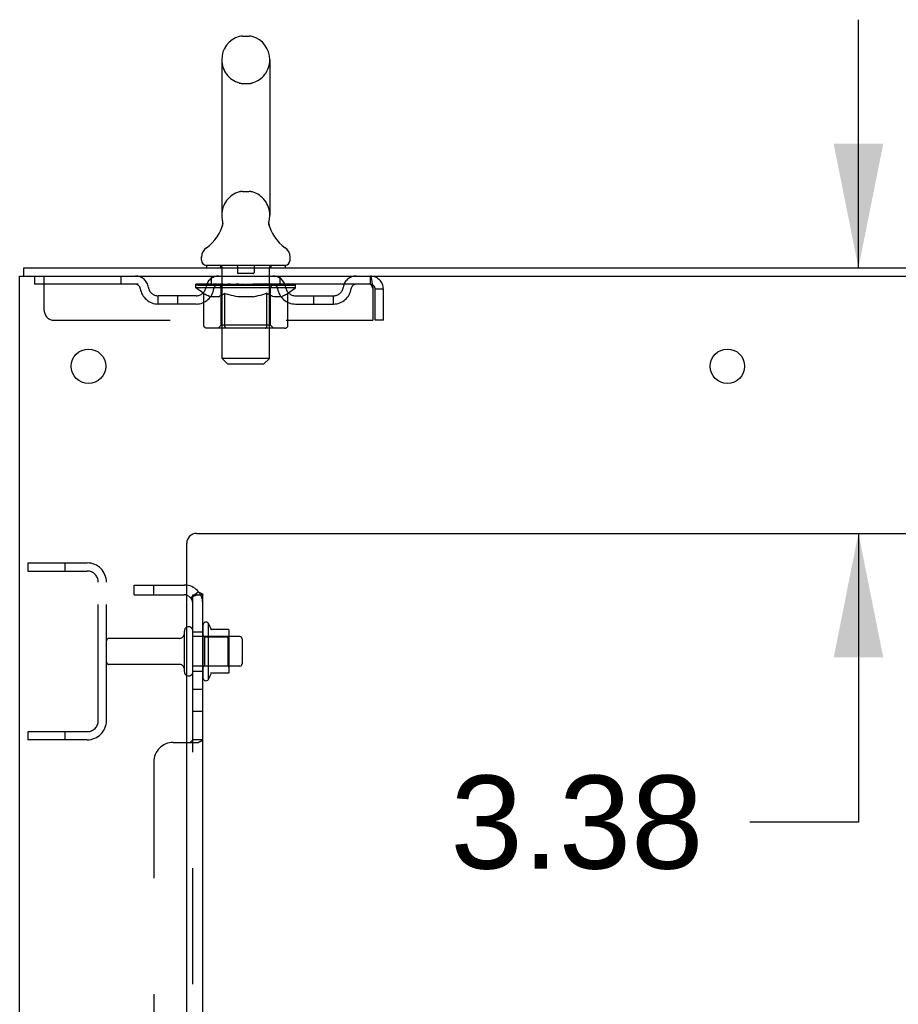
# Model space of a CAD drawing. Header units: inches. Extents: x 0 to 268, y 0 to 174.
# Tile 10 of 77: x 12 to 23, y 119 to 132. Entities that reach past the tile are written whole.
import ezdxf

# ---------------------------------------------------------------- set-up
doc = ezdxf.new("R2010")
doc.units = ezdxf.units.IN
doc.header["$LTSCALE"] = 14.749625
doc.header["$MEASUREMENT"] = 0
doc.linetypes.add('HIDDEN', pattern=[0.2, 0.1, -0.1])
doc.layers.get('0').update_dxf_attribs({"linetype": 'CONTINUOUS'})
for name, color, linetype in [('DEFAULT_2', 8, 'HIDDEN'), ('DIMENSIONS', 7, 'CONTINUOUS'), ('SUBPANEL', 7, 'CONTINUOUS')]:
    doc.layers.add(name, color=color, linetype=linetype)
doc.styles.get("Standard").update_dxf_attribs({"font": 'arial.ttf'})
doc.dimstyles.new('DIMSTYLE_1', dxfattribs={"dimtxt": 1.183125, "dimasz": 1.5775, "dimexe": 0.09, "dimexo": 0.07, "dimgap": 0.0375, "dimtad": 0, "dimtih": 1, "dimtoh": 1, "dimzin": 4, "dimdsep": 46, "dimtxsty": 'Standard', "dimblk": '_FILLED', "dimblk1": '_FILLED', "dimblk2": '_FILLED', "dimcen": 0.09, "dimadec": 3, "dimazin": 1, "dimtfac": 1, "dimtdec": 3, "dimtofl": 0, "dimtmove": 0, "dimatfit": 3, "dimldrblk": '_FILLED', "dimfxl": 0, "dimtolj": 1, "dimtzin": 4, "dimarcsym": 0})

# ---------------------------------------------------------------- blocks, each defined once
blk = doc.blocks.new('_FILLED')
at = {"color": 0, "linetype": 'ByBlock'}
blk.add_solid([(0, 0), (-1, 0.2), (-1, -0.2)], dxfattribs=at)
blk = doc.blocks.new('*D17')
at = {"layer": 'DIMENSIONS', "color": 2, "linetype": 'Continuous'}
for p, q in [((22.222, 128.407), (22.222, 131.562)), ((22.222, 125.032), (22.222, 121.362)), ((22.222, 121.362), (20.841, 121.362))]:
    blk.add_line(p, q, dxfattribs=at)
at = {"layer": 'DIMENSIONS', "color": 2, "linetype": 'Continuous', "xscale": 1.5775, "yscale": 1.5775, "zscale": 1.5775}
for p, rotation in [((22.222, 128.407), 270), ((22.222, 125.032), 90)]:
    blk.add_blockref('_FILLED', p, dxfattribs=dict(at, rotation=rotation))
at = {"layer": 'DIMENSIONS', "color": 2, "linetype": 'Continuous', "insert": (20.25, 121.954), "char_height": 1.1831, "width": 3.21511, "attachment_point": 3, "line_spacing_factor": 0.9}
blk.add_mtext('3.38', dxfattribs=at)

msp = doc.modelspace()

# ---------------------------------------------------------------- linework, layer by layer
at = {"color": 7, "linetype": 'Continuous'}
for p, q in [((14.388, 131.353), (14.475, 131.353)), ((14.125, 131.053), (14.125, 129.078)), ((14.737, 131.053), (14.737, 129.078)), ((14.131, 128.935), (14.13, 128.93)), ((14.725, 128.979), (14.726, 128.984)), ((14.725, 128.974), (14.725, 128.979)), ((14.726, 128.969), (14.725, 128.974)), ((14.726, 128.989), (14.727, 128.994)), ((14.726, 128.984), (14.726, 128.989)), ((14.726, 128.964), (14.726, 128.969)), ((14.726, 128.959), (14.726, 128.964)), ((14.727, 128.954), (14.726, 128.959)), ((14.727, 128.994), (14.727, 128.999)), ((14.728, 128.949), (14.727, 128.954)), ((14.728, 129.003), (14.729, 129.008)), ((14.729, 128.945), (14.728, 128.949)), ((14.73, 128.94), (14.729, 128.945)), ((13.869, 128.506), (13.869, 128.546)), ((14.994, 128.506), (14.994, 128.546)), ((13.931, 128.437), (13.931, 128.407)), ((14.931, 128.437), (13.931, 128.437)), ((14.931, 128.437), (14.931, 128.407)), ((11.608, 128.303), (11.608, 128.407)), ((13.955, 123.888), (13.955, 123.176)), ((14.211, 123.81), (13.983, 123.81)), ((14.221, 123.277), (14.221, 123.788)), ((14.355, 123.72), (14.221, 123.72)), ((14.385, 123.69), (14.385, 123.375)), ((14.355, 123.345), (14.221, 123.345)), ((14.211, 123.255), (13.983, 123.255))]:
    msp.add_line(p, q, dxfattribs=at)
at = {"color": 3, "linetype": 'Continuous'}
for p, q in [((11.556, 48.511), (11.556, 128.303)), ((11.556, 128.303), (29.362, 128.303)), ((11.608, 128.407), (29.367, 128.407)), ((13.806, 125.032), (25.681, 125.032)), ((13.681, 50.532), (13.681, 124.907))]:
    msp.add_line(p, q, dxfattribs=at)
at = {"color": 7, "linetype": 'Continuous'}
for points in [[(14.133, 129.008), (14.134, 129.004), (14.135, 128.999), (14.136, 128.994), (14.136, 128.989), (14.137, 128.984), (14.137, 128.979), (14.137, 128.974), (14.137, 128.969), (14.137, 128.964), (14.136, 128.959), (14.136, 128.954), (14.135, 128.949), (14.134, 128.944), (14.133, 128.939), (14.131, 128.935)], [(14.727, 128.999), (14.728, 129.003), (14.729, 129.008)]]:
    msp.add_lwpolyline(points, dxfattribs=at)
at = {"color": 3, "linetype": 'Continuous'}
for centre in [(12.431, 127.157), (20.556, 127.157)]:
    msp.add_circle(centre, 0.219, dxfattribs=at)
at = {"color": 7, "linetype": 'Continuous'}
for centre, radius, start, end in [((14.431, 131.053), 0.306, 105.6303, 180), ((14.388, 131.209), 0.144, 90, 105.6303), ((14.475, 131.209), 0.144, 74.3697, 90), ((14.431, 131.053), 0.306, 0, 74.3697), ((14.431, 129.078), 0.306, 180, 193.2053), ((14.431, 129.078), 0.306, 346.7947, 360), ((13.633, 129.094), 0.523, 304.6624, 347.2389), ((15.229, 129.094), 0.523, 192.7611, 235.3376), ((14.013, 128.545), 0.144, 124.6624, 180), ((14.85, 128.545), 0.144, 360, 55.3376), ((13.938, 128.506), 0.069, 180, 265), ((14.925, 128.506), 0.069, 275, 360), ((13.705, 123.79), 0.055, 360, 115.9094), ((13.924, 123.866), 0.0384, 34.4497, 180), ((13.355, 123.532), 0.698, 23.9679, 30.6631), ((14.002, 123.82), 0.01, 203.9679, 270), ((14.211, 123.8), 0.01, 5.1938, 90), ((14.08, 123.788), 0.141, 0, 5.2081), ((14.355, 123.69), 0.03, 360, 90), ((14.355, 123.375), 0.03, 270, 0), ((13.705, 123.275), 0.055, 244.0906, 0), ((13.924, 123.198), 0.0384, 180, 325.5503), ((13.355, 123.532), 0.698, 329.3369, 336.0321), ((14.002, 123.245), 0.01, 90, 156.0321), ((14.211, 123.265), 0.01, 270, 354.8062), ((14.08, 123.277), 0.141, 354.7919, 360)]:
    msp.add_arc(centre, radius, start, end, dxfattribs=at)
at = {"color": 3, "linetype": 'Continuous'}
msp.add_arc((13.806, 124.907), 0.125, 90, 180, dxfattribs=at)
at = {"layer": 'DEFAULT_2', "color": 8, "linetype": 'HIDDEN'}
for p, q in [((14.388, 130.753), (14.475, 130.753)), ((14.388, 129.378), (14.475, 129.378)), ((14.111, 128.437), (14.111, 128.407)), ((14.326, 128.427), (14.326, 128.347)), ((14.536, 128.427), (14.536, 128.347)), ((14.751, 128.437), (14.751, 128.407)), ((11.744, 128.303), (11.744, 128.199)), ((11.869, 127.866), (11.869, 128.303)), ((12.844, 128.303), (12.844, 128.199)), ((13.994, 128.199), (13.994, 128.303)), ((14.131, 127.256), (14.131, 128.407)), ((14.526, 128.337), (14.336, 128.337)), ((14.731, 127.256), (14.731, 128.407)), ((14.869, 128.199), (14.869, 128.303)), ((16.014, 128.303), (16.014, 128.199)), ((16.014, 128.199), (11.744, 128.199)), ((13.798, 128.152), (13.798, 128.199)), ((13.808, 128.193), (13.808, 128.199)), ((13.816, 128.189), (13.816, 128.193)), ((13.816, 128.189), (15.046, 128.189)), ((13.825, 128.189), (13.825, 128.193)), ((13.826, 128.189), (13.826, 128.193)), ((13.836, 128.193), (13.836, 128.199)), ((13.852, 128.189), (13.852, 128.193)), ((13.854, 128.189), (13.854, 128.193)), ((13.883, 128.193), (13.883, 128.199)), ((13.897, 128.189), (13.897, 128.193)), ((13.9, 128.189), (13.9, 128.193)), ((14.104, 128.192), (13.903, 128.192)), ((13.946, 128.193), (13.946, 128.199)), ((13.948, 128.189), (13.948, 128.192)), ((13.948, 128.189), (13.948, 128.192)), ((13.951, 128.189), (13.951, 128.192)), ((13.958, 128.189), (13.958, 128.193)), ((13.958, 128.189), (13.958, 128.192)), ((13.962, 128.189), (13.962, 128.193)), ((13.965, 128.189), (13.965, 128.193)), ((13.97, 128.189), (13.97, 128.192)), ((13.984, 128.189), (13.984, 128.192)), ((14.002, 128.189), (14.002, 128.195)), ((14.002, 128.189), (14.002, 128.192)), ((14.023, 128.189), (14.023, 128.192)), ((14.024, 128.193), (14.024, 128.199)), ((14.034, 128.189), (14.034, 128.193)), ((14.038, 128.189), (14.038, 128.193)), ((14.047, 128.189), (14.047, 128.192)), ((14.059, 128.189), (14.059, 128.196)), ((14.074, 128.189), (14.074, 128.192)), ((14.077, 128.189), (14.077, 128.192)), ((14.104, 128.189), (14.104, 128.192)), ((14.171, 128.192), (14.109, 128.192)), ((14.115, 128.193), (14.115, 128.199)), ((14.121, 128.189), (14.121, 128.193)), ((14.126, 128.189), (14.126, 128.193)), ((14.132, 128.189), (14.132, 128.198)), ((14.136, 128.189), (14.136, 128.192)), ((14.147, 128.189), (14.147, 128.192)), ((14.171, 128.189), (14.171, 128.192)), ((14.246, 128.192), (14.187, 128.192)), ((14.207, 128.189), (14.207, 128.192)), ((14.215, 128.193), (14.215, 128.199)), ((14.218, 128.189), (14.218, 128.193)), ((14.221, 128.189), (14.221, 128.198)), ((14.223, 128.189), (14.223, 128.193)), ((14.231, 128.189), (14.231, 128.193)), ((14.246, 128.189), (14.246, 128.192)), ((14.327, 128.192), (14.272, 128.192)), ((14.285, 128.189), (14.285, 128.192)), ((14.317, 128.192), (14.431, 128.199)), ((14.321, 128.193), (14.321, 128.199)), ((14.322, 128.199), (14.321, 128.199)), ((14.322, 128.193), (14.322, 128.199)), ((14.322, 128.189), (14.322, 128.193)), ((14.326, 128.189), (14.326, 128.193)), ((14.327, 128.189), (14.327, 128.193)), ((14.327, 128.189), (14.327, 128.192)), ((14.41, 128.192), (14.362, 128.192)), ((14.368, 128.189), (14.368, 128.192)), ((14.41, 128.189), (14.41, 128.192)), ((14.429, 128.193), (14.429, 128.193)), ((14.429, 128.189), (14.429, 128.193)), ((14.429, 128.189), (14.429, 128.193)), ((14.431, 128.193), (14.431, 128.199)), ((14.431, 128.199), (14.546, 128.192)), ((14.434, 128.189), (14.434, 128.193)), ((14.434, 128.189), (14.434, 128.193)), ((14.434, 128.193), (14.434, 128.193)), ((14.452, 128.189), (14.452, 128.192)), ((14.452, 128.192), (14.5, 128.192)), ((14.495, 128.189), (14.495, 128.192)), ((14.535, 128.189), (14.535, 128.193)), ((14.536, 128.189), (14.536, 128.192)), ((14.536, 128.192), (14.59, 128.192)), ((14.537, 128.189), (14.537, 128.193)), ((14.541, 128.193), (14.541, 128.199)), ((14.541, 128.193), (14.541, 128.199)), ((14.541, 128.199), (14.541, 128.199)), ((14.541, 128.189), (14.541, 128.193)), ((14.577, 128.189), (14.577, 128.192)), ((14.616, 128.189), (14.616, 128.192)), ((14.616, 128.192), (14.675, 128.192)), ((14.632, 128.189), (14.632, 128.193)), ((14.639, 128.189), (14.639, 128.193)), ((14.642, 128.189), (14.642, 128.198)), ((14.644, 128.189), (14.644, 128.193)), ((14.648, 128.193), (14.648, 128.199)), ((14.655, 128.189), (14.655, 128.192)), ((14.691, 128.189), (14.691, 128.192)), ((14.691, 128.192), (14.753, 128.192)), ((14.715, 128.189), (14.715, 128.192)), ((14.726, 128.189), (14.726, 128.192)), ((14.73, 128.189), (14.73, 128.198)), ((14.736, 128.189), (14.736, 128.193)), ((14.741, 128.189), (14.741, 128.193)), ((14.748, 128.193), (14.748, 128.199)), ((14.758, 128.189), (14.758, 128.192)), ((14.758, 128.192), (15.065, 128.192)), ((14.785, 128.189), (14.785, 128.192)), ((14.788, 128.189), (14.788, 128.192)), ((14.804, 128.189), (14.804, 128.196)), ((14.815, 128.189), (14.815, 128.192)), ((14.824, 128.189), (14.824, 128.193)), ((14.829, 128.189), (14.829, 128.193)), ((14.838, 128.193), (14.838, 128.199)), ((14.84, 128.189), (14.84, 128.192)), ((14.86, 128.189), (14.86, 128.195)), ((14.861, 128.189), (14.861, 128.192)), ((14.879, 128.189), (14.879, 128.192)), ((14.893, 128.189), (14.893, 128.192)), ((14.897, 128.189), (14.897, 128.193)), ((14.901, 128.189), (14.901, 128.193)), ((14.904, 128.189), (14.904, 128.193)), ((14.904, 128.189), (14.904, 128.192)), ((14.911, 128.189), (14.911, 128.192)), ((14.914, 128.189), (14.914, 128.192)), ((14.915, 128.189), (14.915, 128.192)), ((14.916, 128.193), (14.916, 128.199)), ((14.943, 128.196), (15.063, 128.197)), ((14.943, 128.192), (14.943, 128.196)), ((14.963, 128.189), (14.963, 128.193)), ((14.965, 128.189), (14.965, 128.193)), ((14.98, 128.193), (14.98, 128.199)), ((15.008, 128.189), (15.008, 128.193)), ((15.01, 128.189), (15.01, 128.193)), ((15.026, 128.193), (15.026, 128.199)), ((15.036, 128.189), (15.036, 128.193)), ((15.037, 128.189), (15.037, 128.193)), ((15.046, 128.189), (15.046, 128.193)), ((15.055, 128.193), (15.055, 128.199)), ((15.063, 128.192), (15.063, 128.197)), ((15.065, 128.152), (15.065, 128.193)), ((13.317, 127.948), (13.317, 128.052)), ((13.8, 128.052), (13.317, 128.052)), ((13.567, 127.948), (13.567, 128.052)), ((13.897, 128.083), (13.798, 128.152)), ((15.065, 128.152), (13.798, 128.152)), ((13.897, 127.678), (13.897, 128.083)), ((13.897, 128.083), (13.911, 128.073)), ((13.925, 128.065), (13.911, 128.074)), ((13.939, 128.058), (13.925, 128.065)), ((13.952, 128.051), (13.939, 128.058)), ((13.966, 128.045), (13.952, 128.051)), ((13.979, 128.041), (13.965, 128.046)), ((14.083, 128.041), (14.096, 128.046)), ((14.11, 128.051), (14.096, 128.046)), ((14.123, 128.058), (14.11, 128.051)), ((14.119, 127.681), (14.119, 128.149)), ((14.137, 128.065), (14.123, 128.058)), ((14.151, 128.074), (14.137, 128.065)), ((14.165, 128.083), (14.151, 128.074)), ((14.165, 127.678), (14.165, 128.083)), ((14.165, 128.083), (14.194, 128.074)), ((14.222, 128.065), (14.193, 128.074)), ((14.25, 128.058), (14.222, 128.065)), ((14.277, 128.051), (14.249, 128.058)), ((14.305, 128.045), (14.277, 128.051)), ((14.332, 128.041), (14.305, 128.045)), ((14.53, 128.041), (14.558, 128.046)), ((14.586, 128.051), (14.558, 128.045)), ((14.614, 128.058), (14.586, 128.051)), ((14.643, 128.066), (14.614, 128.058)), ((14.671, 128.074), (14.642, 128.066)), ((14.7, 128.084), (14.671, 128.074)), ((14.7, 127.678), (14.7, 128.084)), ((14.7, 128.084), (14.715, 128.074)), ((14.73, 128.065), (14.715, 128.074)), ((14.744, 128.058), (14.729, 128.066)), ((14.744, 127.681), (14.744, 128.149)), ((14.758, 128.051), (14.744, 128.058)), ((14.773, 128.045), (14.758, 128.051)), ((14.787, 128.041), (14.772, 128.045)), ((14.881, 128.041), (14.895, 128.045)), ((14.909, 128.051), (14.895, 128.045)), ((14.924, 128.058), (14.909, 128.051)), ((14.938, 128.066), (14.923, 128.058)), ((14.953, 128.075), (14.938, 128.066)), ((14.968, 128.085), (14.953, 128.075)), ((14.968, 128.085), (15.065, 128.152)), ((14.968, 127.678), (14.968, 128.085)), ((15.063, 128.052), (15.546, 128.052)), ((15.296, 127.948), (15.296, 128.052)), ((15.546, 127.948), (15.546, 128.052)), ((16.047, 128.136), (16.047, 127.741)), ((16.077, 127.741), (16.077, 128.136)), ((16.181, 128.136), (16.077, 128.136)), ((16.181, 127.741), (16.181, 128.136)), ((13.8, 127.948), (13.317, 127.948)), ((14.083, 128.041), (13.979, 128.041)), ((14.53, 128.041), (14.332, 128.041)), ((14.881, 128.041), (14.787, 128.041)), ((15.063, 127.948), (15.546, 127.948)), ((11.994, 127.741), (16.047, 127.741)), ((14.119, 127.681), (14.079, 127.641)), ((14.744, 127.681), (14.119, 127.681)), ((14.744, 127.681), (14.784, 127.641)), ((16.181, 127.741), (16.077, 127.741)), ((14.925, 127.641), (13.94, 127.641)), ((14.176, 127.645), (14.174, 127.648)), ((14.181, 127.642), (14.179, 127.643)), ((14.184, 127.641), (14.181, 127.642)), ((14.186, 127.641), (14.184, 127.641)), ((14.2, 127.187), (14.131, 127.256)), ((14.731, 127.256), (14.131, 127.256)), ((14.2, 127.187), (14.662, 127.187)), ((14.662, 127.187), (14.731, 127.256)), ((11.66, 124.657), (11.66, 124.553)), ((11.66, 124.657), (12.414, 124.657)), ((11.66, 124.553), (12.414, 124.553)), ((12.13, 124.657), (12.13, 124.553)), ((12.556, 122.654), (12.556, 124.411)), ((12.66, 122.654), (12.66, 124.411)), ((13.65, 123.275), (13.65, 123.79)), ((13.76, 123.275), (13.76, 123.79)), ((13.885, 123.866), (13.885, 123.198)), ((13.588, 123.697), (12.69, 123.697)), ((14.221, 123.72), (13.76, 123.72)), ((13.905, 123.716), (13.885, 123.736)), ((13.905, 123.716), (13.905, 123.349)), ((13.905, 123.716), (14.201, 123.716)), ((14.201, 123.716), (14.221, 123.736)), ((14.201, 123.716), (14.201, 123.349)), ((13.588, 123.367), (12.69, 123.367)), ((14.221, 123.345), (13.76, 123.345)), ((13.905, 123.349), (13.885, 123.329)), ((13.905, 123.349), (14.201, 123.349)), ((14.201, 123.349), (14.221, 123.329)), ((11.66, 122.511), (11.66, 122.407)), ((12.414, 122.511), (11.66, 122.511)), ((12.13, 122.511), (12.13, 122.407)), ((12.414, 122.407), (11.66, 122.407))]:
    msp.add_line(p, q, dxfattribs=at)
for points in [[(16.014, 128.303), (16.017, 128.302), (16.019, 128.299), (16.021, 128.294), (16.024, 128.287), (16.026, 128.278), (16.028, 128.267), (16.031, 128.254), (16.033, 128.24), (16.035, 128.225), (16.038, 128.209), (16.04, 128.191), (16.043, 128.173), (16.045, 128.155), (16.047, 128.136)], [(16.014, 128.199), (16.017, 128.199), (16.019, 128.198), (16.021, 128.196), (16.024, 128.193), (16.026, 128.19), (16.028, 128.185), (16.031, 128.181), (16.033, 128.175), (16.035, 128.17), (16.038, 128.163), (16.04, 128.157), (16.043, 128.15), (16.045, 128.143), (16.047, 128.136)], [(13.94, 127.641), (13.935, 127.641), (13.93, 127.642), (13.925, 127.643), (13.92, 127.645), (13.915, 127.648), (13.911, 127.651), (13.907, 127.654), (13.904, 127.658), (13.901, 127.663), (13.899, 127.667), (13.898, 127.673), (13.897, 127.678)], [(14.166, 127.667), (14.165, 127.673), (14.165, 127.678)], [(14.167, 127.663), (14.166, 127.667), (14.165, 127.673), (14.165, 127.678)], [(14.679, 127.641), (14.681, 127.641), (14.684, 127.642), (14.686, 127.643), (14.689, 127.645), (14.691, 127.648), (14.693, 127.651), (14.695, 127.654), (14.697, 127.658), (14.698, 127.663), (14.699, 127.667), (14.7, 127.673), (14.7, 127.678)], [(14.925, 127.641), (14.93, 127.641), (14.935, 127.642), (14.94, 127.643), (14.945, 127.645), (14.95, 127.648), (14.954, 127.651), (14.958, 127.654), (14.961, 127.658), (14.964, 127.663), (14.966, 127.667), (14.967, 127.673), (14.968, 127.678)], [(14.179, 127.643), (14.176, 127.645), (14.174, 127.648), (14.172, 127.651), (14.17, 127.654), (14.168, 127.658), (14.167, 127.663)], [(14.172, 127.651), (14.17, 127.654), (14.168, 127.658)]]:
    msp.add_lwpolyline(points, dxfattribs=at)
for centre, radius, start, end in [((14.431, 131.053), 0.306, 180, 254.3697), ((14.431, 131.053), 0.306, 285.6303, 360), ((14.388, 130.896), 0.144, 254.3697, 270), ((14.475, 130.896), 0.144, 270, 285.6303), ((14.431, 129.078), 0.306, 105.6303, 180), ((14.388, 129.234), 0.144, 90, 105.6303), ((14.475, 129.234), 0.144, 74.3697, 90), ((14.431, 129.078), 0.306, 0, 74.3697), ((13.938, 128.506), 0.069, 265, 270), ((14.101, 128.407), 0.03, 0, 90), ((14.316, 128.427), 0.01, 0, 90), ((14.546, 128.427), 0.01, 90, 180), ((14.761, 128.407), 0.03, 90, 180), ((14.925, 128.506), 0.069, 270, 275), ((13.028, 128.136), 0.167, 8.0716, 90), ((14.089, 128.136), 0.167, 90, 171.9284), ((14.336, 128.347), 0.01, 180, 270), ((14.526, 128.347), 0.01, 270, 360), ((14.774, 128.136), 0.167, 8.0716, 90), ((15.835, 128.136), 0.167, 90, 171.9284), ((16.014, 128.136), 0.167, 0, 90), ((13.028, 128.137), 0.0625, 7.9863, 90), ((14.088, 128.137), 0.0625, 90, 172.0137), ((14.079, 128.149), 0.0398, 0, 90), ((14.784, 128.149), 0.0398, 90, 180), ((14.774, 128.137), 0.0625, 7.9863, 90), ((15.834, 128.137), 0.0625, 90, 172.0137), ((16.014, 128.136), 0.063, 0, 90), ((13.317, 128.177), 0.229, 187.9863, 270), ((13.317, 128.177), 0.125, 188.0716, 270), ((13.8, 128.177), 0.125, 270, 351.9284), ((13.8, 128.177), 0.229, 270, 352.0137), ((15.063, 128.177), 0.229, 187.9863, 270), ((15.063, 128.177), 0.125, 188.0716, 270), ((15.546, 128.177), 0.125, 270, 351.9284), ((15.546, 128.177), 0.229, 270, 352.0137), ((11.994, 127.866), 0.125, 180, 270), ((12.414, 124.411), 0.246, 0, 90), ((12.414, 124.411), 0.142, 0, 90), ((13.705, 123.79), 0.055, 115.9094, 180), ((12.69, 123.667), 0.03, 90, 180), ((13.588, 123.76), 0.0625, 270, 360), ((12.69, 123.397), 0.03, 180, 270), ((13.588, 123.305), 0.0625, 0, 90), ((13.705, 123.275), 0.055, 180, 244.0906), ((12.414, 122.654), 0.246, 270, 360), ((12.414, 122.654), 0.142, 270, 360)]:
    msp.add_arc(centre, radius, start, end, dxfattribs=at)
for centre, major_axis, ratio, start_param, end_param in [((14.431, 128.199), (0.633, 0.007), 0.05963, 2.96643, 3.140963), ((13.778, 128.187), (0.198, 0), 0.060556, 0.430652, 1.470503), ((14.431, 128.199), (0.633, 0), 0.060556, -3.141593, -2.96706), ((13.778, 128.181), (0.198, 0.002), 0.05963, 1.376596, 1.469874), ((14.431, 128.199), (0.633, 0.013), 0.05688, 2.791345, 2.965878), ((13.754, 128.187), (0.198, 0.002), 0.05963, 0.25549, 1.295341), ((13.822, 128.187), (0.198, -0.002), 0.05963, 0.605815, 1.645666), ((14.431, 128.199), (0.633, -0.007), 0.05963, -2.96643, -2.791898), ((13.822, 128.181), (0.198, 0), 0.060556, 1.551758, 1.645036), ((13.754, 128.181), (0.198, 0.004), 0.05688, 1.20151, 1.294789), ((13.824, 128.183), (0.164, 0.002), 0.05963, 1.065228, 1.614276), ((13.804, 128.183), (0.164, 0.003), 0.05688, 0.890143, 1.43919), ((13.862, 128.183), (0.164, 0), 0.060556, 1.240391, 1.789438), ((14.431, 128.199), (0.633, 0.019), 0.052395, 2.616403, 2.790936), ((13.75, 128.187), (0.198, 0.004), 0.05688, 0.080405, 1.120256), ((13.885, 128.187), (0.198, -0.004), 0.05688, 0.7809, 1.820751), ((14.431, 128.199), (0.633, -0.013), 0.05688, -2.791345, -2.616812), ((13.885, 128.181), (0.198, -0.002), 0.05963, 1.72692, 1.820198), ((13.75, 128.181), (0.198, 0.006), 0.052395, 1.026568, 1.119847), ((13.803, 128.183), (0.164, 0.005), 0.052395, 0.715201, 1.264248), ((13.917, 128.183), (0.164, -0.002), 0.05963, 1.415553, 1.9646), ((14.431, 128.199), (0.633, 0.025), 0.046319, 2.441654, 2.616187), ((13.964, 128.187), (0.198, -0.006), 0.052395, 0.955842, 1.995693), ((13.767, 128.187), (0.198, 0.006), 0.052395, -0.094537, 0.945314), ((14.431, 128.199), (0.633, -0.019), 0.052395, -2.616403, -2.44187), ((13.964, 128.181), (0.198, -0.004), 0.05688, 1.902006, 1.995284), ((13.767, 128.181), (0.198, 0.008), 0.046319, 0.851819, 0.945098), ((13.822, 128.183), (0.164, 0.006), 0.046319, 0.540452, 1.089499), ((13.988, 128.183), (0.164, -0.003), 0.05688, 1.590638, 2.139686), ((14.431, 128.199), (0.633, 0.029), 0.038841, 2.267123, 2.441656), ((14.058, 128.187), (0.198, -0.008), 0.046319, 1.130591, 2.170442), ((13.804, 128.187), (0.198, 0.008), 0.046319, -0.269286, 0.770565), ((14.431, 128.199), (0.633, -0.025), 0.046319, -2.441654, -2.267121), ((14.058, 128.181), (0.198, -0.006), 0.052395, 2.076947, 2.170226), ((13.804, 128.181), (0.198, 0.009), 0.038841, 0.677289, 0.770567), ((13.858, 128.183), (0.164, 0.008), 0.038841, 0.365921, 0.914969), ((14.073, 128.183), (0.164, -0.005), 0.052395, 1.76558, 2.314627), ((14.431, 128.199), (0.633, 0.033), 0.030195, 2.09281, 2.267343), ((14.162, 128.187), (0.198, -0.009), 0.038841, 1.305122, 2.344973), ((13.86, 128.187), (0.198, 0.009), 0.038841, -0.443817, 0.596034), ((14.431, 128.199), (0.633, -0.029), 0.038841, -2.267123, -2.092591), ((14.162, 128.181), (0.198, -0.008), 0.046319, 2.251696, 2.344975), ((13.86, 128.181), (0.198, 0.01), 0.030195, 0.502975, 0.596254), ((13.913, 128.183), (0.164, 0.009), 0.030195, 0.191608, 0.740655), ((14.168, 128.183), (0.164, -0.006), 0.046319, 1.940329, 2.489376), ((13.934, 128.187), (0.198, 0.01), 0.030195, -0.61813, 0.421721), ((14.431, 128.199), (0.633, 0.036), 0.020645, 1.918687, 2.09322), ((14.275, 128.187), (0.198, -0.01), 0.030195, 1.479435, 2.519286), ((14.431, 128.199), (0.633, -0.033), 0.030195, -2.09281, -1.918277), ((14.275, 128.181), (0.198, -0.009), 0.038841, 2.426227, 2.519505), ((13.934, 128.181), (0.198, 0.011), 0.020645, 0.328852, 0.422131), ((13.983, 128.183), (0.164, 0.009), 0.020645, 0.017485, 0.566532), ((14.272, 128.183), (0.164, -0.008), 0.038841, 2.11486, 2.663907), ((14.023, 128.187), (0.198, 0.011), 0.020645, -0.792253, 0.247598), ((14.431, 128.199), (0.633, 0.038), 0.010478, 1.744704, 1.919237), ((14.393, 128.187), (0.198, -0.011), 0.020645, 1.653558, 2.693409), ((14.431, 128.199), (0.633, -0.036), 0.020645, -1.918687, -1.744154), ((14.393, 128.181), (0.198, -0.01), 0.030195, 2.60054, 2.693819), ((14.023, 128.181), (0.198, 0.012), 0.010478, 0.154869, 0.248148), ((14.067, 128.183), (0.164, 0.01), 0.010478, 6.126688, 6.675735), ((14.38, 128.183), (0.164, -0.009), 0.030195, 2.289173, 2.83822), ((14.124, 128.187), (0.198, 0.012), 0.010478, -0.966236, -0.000846), ((14.512, 128.187), (0.198, -0.012), 0.010478, 1.827541, 2.867392), ((14.431, 128.199), (0.633, -0.038), 0.010478, -1.744704, -1.570171), ((14.512, 128.181), (0.198, -0.011), 0.020645, 2.774664, 2.867942), ((14.49, 128.183), (0.164, -0.009), 0.020645, 2.463296, 3.012344), ((14.351, 128.187), (0.198, 0.012), 0.010478, 0.274201, 1.314052), ((14.264, 128.183), (0.164, 0.01), 0.010478, -0.000483, 0.504314), ((14.234, 128.181), (0.198, 0.012), 0.010478, 0.099668, 0.192946), ((14.431, 128.199), (0.633, 0.038), 0.010478, -1.571421, -1.396888), ((14.628, 128.181), (0.198, -0.012), 0.010478, 2.948646, 3.041925), ((14.598, 128.183), (0.164, -0.01), 0.010478, 2.637279, 3.142076), ((14.469, 128.187), (0.198, 0.011), 0.020645, 0.448184, 1.488034), ((14.373, 128.183), (0.164, 0.009), 0.020645, 0.129249, 0.678296), ((14.351, 128.181), (0.198, 0.011), 0.020645, 0.273651, 0.366929), ((14.739, 128.187), (0.198, -0.012), 0.010478, -3.140747, -2.175357), ((14.431, 128.199), (0.633, 0.036), 0.020645, -1.397439, -1.222906), ((14.431, 128.199), (0.633, -0.038), 0.010478, 1.222355, 1.396888), ((14.587, 128.187), (0.198, 0.01), 0.030195, 0.622307, 1.662158), ((14.482, 128.183), (0.164, 0.009), 0.030195, 0.303372, 0.852419), ((14.796, 128.183), (0.164, -0.01), 0.010478, 2.749043, 3.29809), ((14.84, 128.187), (0.198, -0.011), 0.020645, 2.893995, 3.933846), ((14.469, 128.181), (0.198, 0.01), 0.030195, 0.447774, 0.541052), ((14.84, 128.181), (0.198, -0.012), 0.010478, 2.893445, 2.986723), ((14.431, 128.199), (0.633, 0.033), 0.030195, -1.223315, -1.048783), ((14.431, 128.199), (0.633, -0.036), 0.020645, 1.048373, 1.222906), ((14.7, 128.187), (0.198, 0.009), 0.038841, 0.79662, 1.836471), ((14.591, 128.183), (0.164, 0.008), 0.038841, 0.477686, 1.026733), ((14.88, 128.183), (0.164, -0.009), 0.020645, 2.57506, 3.124108), ((14.929, 128.187), (0.198, -0.01), 0.030195, 2.719872, 3.759723), ((14.805, 128.187), (0.198, 0.008), 0.046319, 0.971151, 2.011002), ((14.587, 128.181), (0.198, 0.009), 0.038841, 0.622087, 0.715366), ((14.929, 128.181), (0.198, -0.011), 0.020645, 2.719462, 2.812741), ((14.431, 128.199), (0.633, 0.029), 0.038841, -1.049002, -0.874469), ((14.431, 128.199), (0.633, -0.033), 0.030195, 0.87425, 1.048783), ((14.694, 128.183), (0.164, 0.006), 0.046319, 0.652216, 1.201263), ((14.898, 128.187), (0.198, 0.006), 0.052395, 1.1459, 2.185751), ((14.95, 128.183), (0.164, -0.009), 0.030195, 2.400937, 2.949985), ((15.002, 128.187), (0.198, -0.009), 0.038841, 2.545558, 3.585409), ((14.79, 128.183), (0.164, 0.005), 0.052395, 0.826965, 1.376012), ((14.7, 128.181), (0.198, 0.008), 0.046319, 0.796618, 0.889896), ((15.002, 128.181), (0.198, -0.01), 0.030195, 2.545339, 2.638617), ((14.978, 128.187), (0.198, 0.004), 0.05688, 1.320842, 2.360692), ((14.431, 128.199), (0.633, 0.025), 0.046319, -0.874471, -0.699939), ((14.431, 128.199), (0.633, -0.029), 0.038841, 0.699936, 0.874469), ((15.058, 128.187), (0.198, -0.008), 0.046319, 2.371028, 3.410879), ((15.004, 128.183), (0.164, -0.008), 0.038841, 2.226624, 2.775671), ((15.04, 128.187), (0.198, 0.002), 0.05963, 1.495927, 2.535778), ((14.874, 128.183), (0.164, 0.003), 0.05688, 1.001907, 1.550954), ((15.095, 128.187), (0.198, -0.006), 0.052395, 2.196279, 3.23613), ((15.041, 128.183), (0.164, -0.006), 0.046319, 2.052093, 2.601141), ((14.805, 128.181), (0.198, 0.006), 0.052395, 0.971367, 1.064645), ((15.084, 128.187), (0.198, 0), 0.060556, 2.364024, 2.71094), ((15.058, 128.181), (0.198, -0.009), 0.038841, 2.371026, 2.464304), ((15.112, 128.187), (0.198, -0.004), 0.05688, 2.021337, 3.061188), ((14.431, 128.199), (0.633, 0.019), 0.052395, -0.699723, -0.52519), ((14.431, 128.199), (0.633, -0.025), 0.046319, 0.525406, 0.699939), ((15.109, 128.187), (0.198, -0.002), 0.05963, 1.846251, 2.886102), ((14.945, 128.183), (0.164, 0.002), 0.05963, 1.176993, 1.72604), ((15.059, 128.183), (0.164, -0.005), 0.052395, 1.877344, 2.426392), ((15.001, 128.183), (0.164, 0), 0.060556, 1.352155, 1.901202), ((15.059, 128.183), (0.164, -0.003), 0.05688, 1.702402, 2.25145), ((15.039, 128.183), (0.164, -0.002), 0.05963, 1.527317, 2.076364), ((14.898, 128.181), (0.198, 0.004), 0.05688, 1.146309, 1.239587), ((15.095, 128.181), (0.198, -0.008), 0.046319, 2.196495, 2.289773), ((14.431, 128.199), (0.633, 0.013), 0.05688, -0.524781, -0.350248), ((14.431, 128.199), (0.633, -0.019), 0.052395, 0.350657, 0.52519), ((15.084, 128.181), (0.198, -0.002), 0.05963, 1.764997, 1.971333), ((14.978, 128.181), (0.198, 0.002), 0.05963, 1.321394, 1.414673), ((15.112, 128.181), (0.198, -0.006), 0.052395, 2.021746, 2.115024), ((14.431, 128.199), (0.633, 0.007), 0.05963, -0.349695, -0.175162), ((14.431, 128.199), (0.633, -0.013), 0.05688, 0.175715, 0.350248), ((15.04, 128.181), (0.198, 0), 0.060556, 1.496556, 1.589835), ((15.109, 128.181), (0.198, -0.004), 0.05688, 1.846804, 1.940083), ((14.431, 128.199), (0.633, -0.007), 0.05963, 6.27665, 6.458348), ((14.431, 128.199), (0.633, 0), 0.060556, -0.174533, -0.058352)]:
    msp.add_ellipse(centre, major_axis=major_axis, ratio=ratio, start_param=start_param, end_param=end_param, dxfattribs=at)
at = {"layer": 'SUBPANEL', "color": 8, "linetype": 'HIDDEN'}
for p, q in [((13.01, 124.251), (13.01, 124.376)), ((13.01, 124.376), (13.648, 124.376)), ((13.26, 124.251), (13.26, 124.376)), ((13.01, 124.251), (13.648, 124.251)), ((13.784, 124.251), (13.735, 124.21)), ((13.76, 124.249), (13.76, 124.251)), ((13.76, 123.782), (13.885, 123.782)), ((13.76, 123.282), (13.885, 123.282)), ((13.76, 123.054), (13.885, 123.054)), ((13.76, 122.773), (13.885, 122.773)), ((13.76, 122.41), (13.76, 122.411)), ((13.76, 54.403), (13.76, 122.411)), ((13.51, 122.376), (13.681, 122.376)), ((13.26, 122.126), (13.26, 118.251))]:
    msp.add_line(p, q, dxfattribs=at)
at = {"layer": 'SUBPANEL', "color": 7, "linetype": 'Continuous'}
for p, q in [((13.831, 124.289), (13.784, 124.251)), ((13.76, 122.411), (13.76, 124.251)), ((13.76, 124.251), (13.885, 124.251)), ((13.76, 122.411), (13.885, 122.411))]:
    msp.add_line(p, q, dxfattribs=at)
at = {"layer": 'SUBPANEL', "color": 3, "linetype": 'Continuous'}
for p, q in [((13.885, 52.563), (13.885, 124.251)), ((13.681, 122.376), (13.831, 122.376))]:
    msp.add_line(p, q, dxfattribs=at)
for points in [[(13.831, 124.289), (13.834, 124.287), (13.836, 124.285), (13.839, 124.282), (13.843, 124.28), (13.847, 124.278), (13.851, 124.276), (13.855, 124.275), (13.862, 124.271)], [(13.862, 124.271), (13.866, 124.27), (13.869, 124.268), (13.873, 124.266), (13.876, 124.264), (13.879, 124.262), (13.881, 124.26), (13.883, 124.258), (13.884, 124.256), (13.885, 124.254), (13.885, 124.253), (13.885, 124.251)], [(13.851, 122.386), (13.859, 122.39), (13.862, 122.391), (13.866, 122.393), (13.869, 122.395), (13.873, 122.396), (13.876, 122.398), (13.879, 122.4), (13.881, 122.402), (13.883, 122.404), (13.884, 122.406), (13.885, 122.408), (13.885, 122.41), (13.885, 122.411)], [(13.831, 122.376), (13.834, 122.378), (13.836, 122.379), (13.839, 122.381), (13.843, 122.383), (13.847, 122.385), (13.851, 122.386)]]:
    msp.add_lwpolyline(points, dxfattribs=at)
at = {"layer": 'SUBPANEL', "color": 7, "linetype": 'Continuous'}
for points in [[(13.735, 124.21), (13.734, 124.211), (13.734, 124.212), (13.734, 124.213), (13.735, 124.214), (13.735, 124.215), (13.736, 124.216), (13.737, 124.218), (13.739, 124.22), (13.74, 124.221), (13.742, 124.223)], [(13.742, 124.223), (13.746, 124.228), (13.748, 124.23), (13.75, 124.232), (13.752, 124.235), (13.754, 124.237), (13.756, 124.24)], [(13.756, 124.24), (13.758, 124.242), (13.759, 124.245), (13.76, 124.247), (13.76, 124.249)], [(13.746, 122.396), (13.75, 122.399), (13.752, 122.4), (13.754, 122.402), (13.756, 122.403), (13.758, 122.405), (13.759, 122.406), (13.76, 122.408), (13.76, 122.41), (13.76, 122.411)], [(13.735, 122.376), (13.734, 122.378), (13.734, 122.38), (13.734, 122.382), (13.735, 122.383), (13.735, 122.385), (13.736, 122.387), (13.737, 122.388), (13.739, 122.39), (13.74, 122.391), (13.742, 122.393), (13.744, 122.394), (13.746, 122.396)]]:
    msp.add_lwpolyline(points, dxfattribs=at)
at = {"layer": 'SUBPANEL', "color": 8, "linetype": 'HIDDEN'}
for points in [[(13.756, 124.228), (13.756, 124.228), (13.756, 124.228), (13.756, 124.228), (13.757, 124.228), (13.757, 124.228), (13.757, 124.229), (13.758, 124.229), (13.758, 124.229), (13.759, 124.23), (13.759, 124.23), (13.76, 124.23), (13.761, 124.231), (13.761, 124.231), (13.762, 124.231), (13.763, 124.232), (13.763, 124.232), (13.764, 124.232), (13.765, 124.233), (13.765, 124.233), (13.766, 124.234), (13.767, 124.234), (13.768, 124.234), (13.769, 124.235), (13.769, 124.235), (13.77, 124.235), (13.771, 124.236), (13.772, 124.236), (13.773, 124.237), (13.773, 124.237), (13.774, 124.237), (13.775, 124.238), (13.776, 124.238), (13.777, 124.239), (13.778, 124.239), (13.779, 124.239), (13.78, 124.24), (13.781, 124.24), (13.782, 124.241), (13.783, 124.241), (13.784, 124.241), (13.785, 124.242), (13.786, 124.242), (13.787, 124.242), (13.788, 124.243), (13.789, 124.243), (13.79, 124.244), (13.791, 124.244), (13.792, 124.244), (13.793, 124.245), (13.794, 124.245), (13.795, 124.245), (13.796, 124.246), (13.797, 124.246), (13.798, 124.246), (13.799, 124.247), (13.8, 124.247), (13.801, 124.247), (13.802, 124.247), (13.803, 124.248), (13.804, 124.248), (13.805, 124.248), (13.806, 124.248), (13.807, 124.249), (13.808, 124.249), (13.809, 124.249), (13.81, 124.249), (13.811, 124.249), (13.812, 124.25), (13.812, 124.25), (13.813, 124.25), (13.814, 124.25), (13.815, 124.25), (13.816, 124.25), (13.817, 124.251), (13.817, 124.251), (13.818, 124.251), (13.819, 124.251), (13.819, 124.251), (13.82, 124.251), (13.82, 124.251)], [(13.76, 124.231), (13.76, 124.23), (13.759, 124.23), (13.759, 124.23), (13.758, 124.229), (13.758, 124.229), (13.757, 124.229), (13.757, 124.228), (13.757, 124.228), (13.756, 124.228), (13.756, 124.228)], [(13.82, 124.251), (13.82, 124.251), (13.82, 124.251), (13.819, 124.251), (13.819, 124.251), (13.818, 124.251), (13.818, 124.251), (13.817, 124.251)], [(13.82, 124.251), (13.82, 124.251), (13.82, 124.251)], [(13.754, 122.402), (13.756, 122.403), (13.758, 122.405), (13.759, 122.406), (13.76, 122.408), (13.76, 122.41)], [(13.879, 122.4), (13.881, 122.402), (13.883, 122.404), (13.884, 122.406), (13.885, 122.408), (13.885, 122.41), (13.885, 122.411)], [(13.734, 122.382), (13.735, 122.383), (13.735, 122.385), (13.736, 122.387)], [(13.735, 122.376), (13.734, 122.378), (13.734, 122.38)], [(13.737, 122.387), (13.737, 122.388), (13.739, 122.39), (13.74, 122.391), (13.742, 122.393)], [(13.834, 122.378), (13.836, 122.379), (13.839, 122.381)]]:
    msp.add_lwpolyline(points, dxfattribs=at)
for centre, radius, start, end in [((13.648, 124.139), 0.237, 81.9946, 90), ((13.648, 124.139), 0.237, 0, 39.4342), ((13.648, 124.139), 0.112, 72.8585, 90), ((13.51, 122.126), 0.25, 90, 180)]:
    msp.add_arc(centre, radius, start, end, dxfattribs=at)
at = {"layer": 'SUBPANEL', "color": 3, "linetype": 'Continuous'}
msp.add_arc((13.648, 124.139), 0.237, 39.4342, 81.9946, dxfattribs=at)
at = {"layer": 'SUBPANEL', "color": 7, "linetype": 'Continuous'}
msp.add_arc((13.648, 124.139), 0.112, 0, 72.8585, dxfattribs=at)

# ---------------------------------------------------------------- dimensions: what is measured, and where the dimension line sits
at = {"layer": 'DIMENSIONS', "color": 2, "linetype": 'Continuous'}
dim = msp.add_linear_dim(base=(22.221661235, 125.032162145), p1=(11.668267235, 128.407162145), p2=(13.806267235, 125.032162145), angle=270, dimstyle='DIMSTYLE_1', dxfattribs=at)
dim.commit()
dim.dimension.update_dxf_attribs({"geometry": '*D17', "text_midpoint": (18.638496, 121.355847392), "dimtype": 160})

doc.saveas('drawing.dxf')
